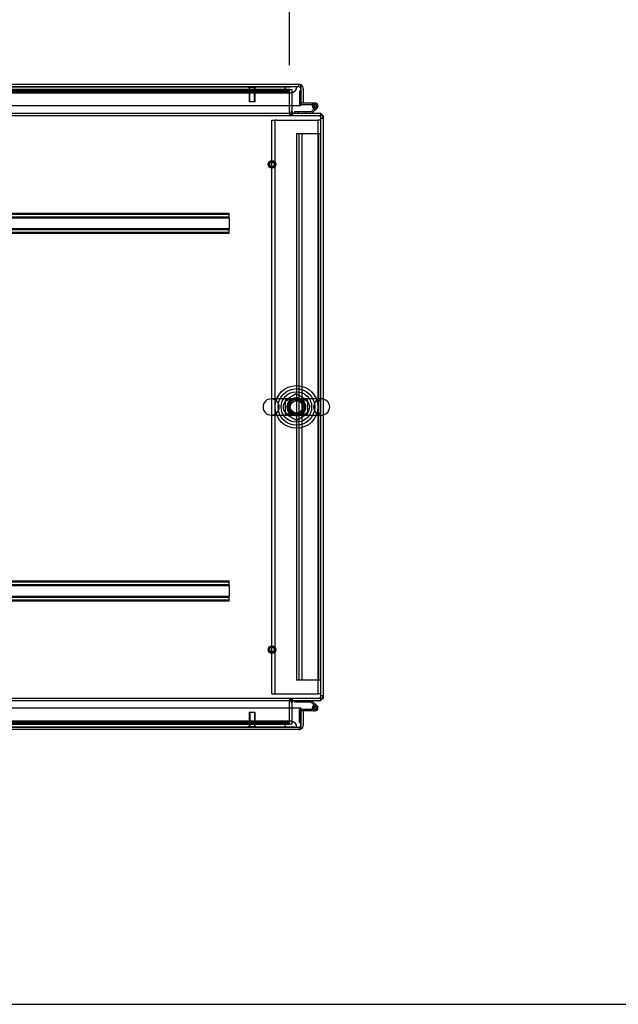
# Model space of a CAD drawing. Header units: inches. Extents: x 1 to 359, y -2 to 239.
# Tile 45 of 103: x 156 to 180, y 1 to 41. Entities that reach past the tile are written whole.
import ezdxf
from ezdxf.enums import TextEntityAlignment as Align
from ezdxf.lldxf.tags import DXFTag

# ---------------------------------------------------------------- set-up
doc = ezdxf.new("R2010")
doc.units = ezdxf.units.IN
doc.header["$MEASUREMENT"] = 0
for name, color, linetype in [('COM50677-1', 7, 'Continuous'), ('COM53964-2', 7, 'Continuous'), ('COM54746-60', 7, 'Continuous'), ('COM55914', 7, 'Continuous'), ('COM70220', 7, 'Continuous'), ('COM71195-8', 7, 'Continuous'), ('COM71196-8', 7, 'Continuous'), ('COM71197-1', 7, 'Continuous'), ('COM71302-3', 7, 'Continuous'), ('COM71303-3', 7, 'Continuous'), ('Default', 7, 'Continuous'), ('NTS18024', 7, 'Continuous'), ('SCS86414', 7, 'Continuous'), ('STD26258', 7, 'Continuous'), ('WAF25377', 7, 'Continuous'), ('WAM254785', 7, 'Continuous')]:
    doc.layers.add(name, color=color, linetype=linetype)
doc.styles.add('SEACAD_Times_New_Roman', font='times.ttf')
tags = doc.linetypes.add('HIDDEN2', pattern=[0.1875, 0.125, -0.0625]).pattern_tags.tags
tags[6:7] = [DXFTag(74, 4), DXFTag(75, 0), DXFTag(340, '0'), DXFTag(46, 0.0), DXFTag(50, 0.0), DXFTag(44, 0.0), DXFTag(45, 0.0)]
tags[4:5] = [DXFTag(74, 4), DXFTag(75, 0), DXFTag(340, '0'), DXFTag(46, 0.0), DXFTag(50, 0.0), DXFTag(44, 0.0), DXFTag(45, 0.0)]
doc.dimstyles.new('HAMMOND_(STH_-_540x360)', dxfattribs={"dimtxt": 2, "dimasz": 2.5, "dimexe": 1, "dimexo": 1, "dimgap": 0.5, "dimtad": 0, "dimtih": 1, "dimtoh": 1, "dimzin": 0, "dimdsep": 46, "dimtxsty": 'SEACAD_Times_New_Roman', "dimblk1": '_SE_FILLED', "dimblk2": '_SE_FILLED', "dimsah": 1, "dimcen": 1, "dimadec": 0, "dimazin": 0, "dimtfac": 0.8, "dimtofl": 0, "dimtmove": 0, "dimatfit": 3, "dimfxl": 1, "dimtolj": 1, "dimtzin": 0, "dimarcsym": 0})

# ---------------------------------------------------------------- blocks, each defined once
blk = doc.blocks.new('SE2')
at = {"layer": 'COM50677-1', "color": 7, "linetype": 'HIDDEN2'}
for p, q in [((166.092, 36.886), (166.217, 36.886)), ((166.092, 13.386), (166.092, 36.886)), ((166.217, 13.386), (166.217, 36.886)), ((166.277, 36.886), (166.217, 36.886)), ((166.277, 36.886), (167.907, 36.886)), ((167.907, 36.886), (167.967, 36.886)), ((167.967, 36.886), (167.967, 13.386)), ((168.092, 36.886), (167.967, 36.886)), ((166.092, 13.386), (166.217, 13.386)), ((166.217, 13.386), (166.277, 13.386)), ((166.277, 13.386), (167.907, 13.386)), ((167.907, 13.386), (167.967, 13.386)), ((168.092, 13.386), (167.967, 13.386))]:
    blk.add_line(p, q, dxfattribs=at)
blk.add_circle((167.092, 25.136), 0.375, dxfattribs=at)
at = {"layer": 'COM53964-2', "color": 7, "linetype": 'HIDDEN2'}
for p, q in [((167.23, 36.323), (167.092, 36.323)), ((167.092, 36.323), (167.092, 13.948)), ((167.187, 36.323), (167.187, 13.948)), ((167.954, 36.323), (167.23, 36.323)), ((167.313, 36.323), (167.313, 13.948)), ((168.092, 36.323), (167.954, 36.323)), ((167.997, 36.323), (167.997, 13.948)), ((168.092, 25.386), (167.997, 25.386)), ((167.997, 24.886), (168.092, 24.886)), ((167.23, 13.948), (167.092, 13.948)), ((167.954, 13.948), (167.23, 13.948)), ((168.092, 13.948), (167.954, 13.948))]:
    blk.add_line(p, q, dxfattribs=at)
at = {"layer": 'COM54746-60', "color": 7, "linetype": 'HIDDEN2'}
for p, q in [((167.218, 38.069), (167.218, 37.544)), ((167.28, 38.069), (167.218, 38.069)), ((167.243, 37.519), (167.28, 37.519)), ((167.821, 37.519), (167.86, 37.519)), ((167.169, 37.228), (167.169, 37.166)), ((167.473, 37.166), (167.473, 37.228)), ((167.743, 37.464), (167.805, 37.464)), ((167.805, 37.469), (167.797, 37.47)), ((167.896, 37.423), (167.825, 37.352)), ((167.169, 13.106), (167.169, 13.044)), ((167.473, 13.044), (167.473, 13.106)), ((167.218, 12.203), (167.218, 12.728)), ((167.243, 12.753), (167.28, 12.753)), ((167.743, 12.798), (167.805, 12.803)), ((167.86, 12.753), (167.756, 12.753)), ((167.797, 12.796), (167.797, 12.821)), ((167.847, 12.871), (167.872, 12.871)), ((167.872, 12.746), (167.847, 12.746)), ((167.922, 12.821), (167.922, 12.796)), ((167.28, 12.203), (167.218, 12.203))]:
    blk.add_line(p, q, dxfattribs=at)
at = {"layer": 'COM54746-60', "color": 7, "linetype": 'Continuous'}
for p, q in [((167.28, 38.069), (167.28, 38.069)), ((167.28, 37.581), (167.28, 37.583)), ((167.86, 37.581), (167.28, 37.581)), ((167.28, 37.519), (167.821, 37.519)), ((167.872, 37.527), (167.847, 37.527)), ((167.008, 37.228), (167.008, 37.166)), ((167.701, 37.228), (167.008, 37.228)), ((167.811, 37.338), (167.701, 37.228)), ((167.727, 37.166), (167.895, 37.334)), ((167.797, 37.47), (167.743, 37.475)), ((167.797, 37.477), (167.797, 37.452)), ((167.825, 37.352), (167.811, 37.338)), ((167.847, 37.402), (167.872, 37.402)), ((167.895, 37.334), (167.939, 37.378)), ((167.922, 37.452), (167.922, 37.477)), ((167.008, 13.044), (167.008, 13.106)), ((167.701, 13.044), (167.008, 13.044)), ((167.896, 12.85), (167.701, 13.044)), ((167.727, 13.106), (167.939, 12.895)), ((167.28, 12.753), (167.736, 12.753)), ((167.792, 12.691), (167.28, 12.691)), ((167.28, 12.691), (167.28, 12.689)), ((167.756, 12.753), (167.736, 12.753)), ((167.743, 12.808), (167.805, 12.808)), ((167.792, 12.691), (167.86, 12.691)), ((167.28, 12.203), (167.28, 12.203))]:
    blk.add_line(p, q, dxfattribs=at)
at = {"layer": 'COM54746-60', "color": 7, "linetype": 'HIDDEN2'}
blk.add_circle((167.86, 37.464), 0.05, dxfattribs=at)
at = {"layer": 'COM54746-60', "color": 7, "linetype": 'Continuous'}
blk.add_circle((167.86, 12.808), 0.05, dxfattribs=at)
at = {"layer": 'COM54746-60', "color": 7, "linetype": 'HIDDEN2'}
for centre, radius, start, end in [((167.243, 37.544), 0.025, 180, 270), ((167.86, 37.464), 0.135, 119.9264, 155.9579), ((167.86, 37.464), 0.117, 90, 151.9602), ((167.86, 37.464), 0.055, 174.7841, 90), ((167.86, 37.464), 0.055, 90, 174.7841), ((167.86, 12.808), 0.135, 75.0294, 111.0142), ((167.86, 12.808), 0.117, 47.608, 107.0274), ((167.243, 12.728), 0.025, 90, 180), ((167.847, 12.821), 0.05, 90, 180), ((167.847, 12.796), 0.05, 180, 270), ((167.872, 12.821), 0.05, 0, 90), ((167.872, 12.796), 0.05, 270, 0)]:
    blk.add_arc(centre, radius, start, end, dxfattribs=at)
at = {"layer": 'COM54746-60', "color": 7, "linetype": 'Continuous'}
for centre, radius, start, end in [((167.86, 37.464), 0.117, 174.7841, 90), ((167.86, 37.464), 0.117, 151.9602, 174.7841), ((167.847, 37.477), 0.05, 90, 180), ((167.872, 37.477), 0.05, 0, 90), ((167.847, 37.452), 0.05, 180, 270), ((167.86, 37.464), 0.135, 248.9858, 284.9706), ((167.872, 37.452), 0.05, 270, 0), ((167.86, 12.808), 0.117, 107.0274, 180), ((167.86, 12.808), 0.135, 204.0421, 240.0736), ((167.86, 12.808), 0.117, 180, 47.608), ((167.86, 12.808), 0.055, 48.8041, 180), ((167.86, 12.808), 0.055, 180, 48.8041)]:
    blk.add_arc(centre, radius, start, end, dxfattribs=at)
at = {"layer": 'COM55914', "color": 7, "linetype": 'HIDDEN2'}
for p, q in [((134.718, 33.071), (164.343, 33.071)), ((164.343, 33.028), (164.343, 33.071)), ((134.718, 33.031), (164.343, 33.031)), ((134.718, 32.923), (164.343, 32.923)), ((134.718, 32.883), (164.343, 32.883)), ((164.343, 32.926), (164.343, 33.028)), ((164.343, 32.883), (164.343, 32.926)), ((164.343, 32.883), (164.343, 32.446)), ((134.718, 32.446), (164.343, 32.446)), ((134.718, 32.406), (164.343, 32.406)), ((134.718, 32.298), (164.343, 32.298)), ((164.343, 32.403), (164.343, 32.446)), ((164.343, 32.301), (164.343, 32.403)), ((164.343, 32.258), (164.343, 32.301)), ((134.718, 32.258), (164.343, 32.258)), ((134.718, 18.014), (164.343, 18.014)), ((134.718, 17.974), (164.343, 17.974)), ((134.718, 17.866), (164.343, 17.866)), ((134.718, 17.826), (164.343, 17.826)), ((164.343, 17.971), (164.343, 18.014)), ((164.343, 17.869), (164.343, 17.971)), ((164.343, 17.826), (164.343, 17.869)), ((164.343, 17.826), (164.343, 17.389)), ((134.718, 17.389), (164.343, 17.389)), ((134.718, 17.349), (164.343, 17.349)), ((164.343, 17.346), (164.343, 17.389)), ((164.343, 17.244), (164.343, 17.346)), ((134.718, 17.241), (164.343, 17.241)), ((134.718, 17.201), (164.343, 17.201)), ((164.343, 17.201), (164.343, 17.244))]:
    blk.add_line(p, q, dxfattribs=at)
at = {"layer": 'COM70220', "color": 7, "linetype": 'HIDDEN2'}
for p, q in [((134.141, 38.257), (166.609, 38.257)), ((134.141, 38.256), (166.609, 38.256)), ((134.141, 38.254), (166.609, 38.254)), ((134.141, 38.008), (166.609, 38.008)), ((166.609, 38.257), (167.108, 38.257)), ((166.609, 38.256), (167.108, 38.256)), ((166.609, 38.254), (166.859, 38.254)), ((166.609, 38.008), (166.859, 38.008)), ((166.61, 38.257), (166.61, 38.256)), ((166.61, 38.256), (166.859, 38.254)), ((166.859, 38.254), (167.108, 38.256)), ((167.108, 38.256), (167.108, 38.257)), ((166.609, 12.264), (134.141, 12.264)), ((166.859, 12.264), (166.609, 12.264)), ((166.609, 12.018), (134.141, 12.018)), ((166.609, 12.016), (134.141, 12.016)), ((166.609, 12.015), (134.141, 12.015)), ((166.859, 12.018), (166.609, 12.018)), ((167.108, 12.016), (166.609, 12.016)), ((167.108, 12.015), (166.609, 12.015)), ((166.61, 12.016), (166.859, 12.018)), ((166.61, 12.015), (166.61, 12.016)), ((166.859, 12.018), (167.108, 12.016)), ((167.108, 12.016), (167.108, 12.015))]:
    blk.add_line(p, q, dxfattribs=at)
for centre, start, end in [((166.859, 38.258), 180, 0), ((166.859, 12.014), 0, 180)]:
    blk.add_arc(centre, 0.25, start, end, dxfattribs=at)
at = {"layer": 'COM71195-8', "color": 7, "linetype": 'Continuous'}
for p, q in [((167.28, 12.794), (133.47, 12.794)), ((167.28, 12.109), (167.28, 12.794)), ((167.375, 12.689), (167.28, 12.689)), ((167.28, 12.689), (167.28, 12.109)), ((167.375, 12.689), (167.375, 12.109)), ((167.28, 11.945), (167.28, 12.109)), ((167.28, 12.109), (167.28, 11.945)), ((167.185, 11.919), (133.565, 11.919))]:
    blk.add_line(p, q, dxfattribs=at)
at = {"layer": 'COM71195-8', "color": 7, "linetype": 'HIDDEN2'}
for q in [(133.565, 12.014), (167.185, 11.919)]:
    blk.add_line((167.185, 12.014), q, dxfattribs=at)
blk.add_arc((167.185, 12.109), 0.095, 270, 0, dxfattribs=at)
at = {"layer": 'COM71195-8', "color": 7, "linetype": 'Continuous'}
for start, end in [(300, 0), (270, 300)]:
    blk.add_arc((167.185, 12.109), 0.19, start, end, dxfattribs=at)
at = {"layer": 'COM71195-8', "color": 7, "linetype": 'HIDDEN2'}
blk.add_ellipse((167.185, 12.109), major_axis=(0, 0.095), ratio=0.999171, start_param=3.141593, end_param=4.712389, dxfattribs=at)
at = {"layer": 'COM71195-8', "color": 7, "linetype": 'Continuous'}
blk.add_ellipse((167.185, 12.109), major_axis=(0, 0.19), ratio=0.999171, start_param=3.141593, end_param=3.665191, dxfattribs=at)
at = {"layer": 'COM71196-8', "color": 7, "linetype": 'Continuous'}
for p, q in [((133.565, 38.353), (167.185, 38.353)), ((167.28, 38.163), (167.28, 38.328)), ((167.28, 38.328), (167.28, 38.163)), ((167.28, 37.478), (167.28, 38.163)), ((167.28, 38.163), (167.28, 37.583)), ((167.375, 38.163), (167.375, 37.583)), ((167.375, 37.583), (167.28, 37.583)), ((133.47, 37.478), (167.28, 37.478))]:
    blk.add_line(p, q, dxfattribs=at)
at = {"layer": 'COM71196-8', "color": 7, "linetype": 'HIDDEN2'}
for p, q in [((167.185, 38.258), (167.185, 38.353)), ((133.565, 38.258), (167.185, 38.258))]:
    blk.add_line(p, q, dxfattribs=at)
at = {"layer": 'COM71196-8', "color": 7, "linetype": 'Continuous'}
for start, end in [(60, 90), (0, 60)]:
    blk.add_arc((167.185, 38.163), 0.19, start, end, dxfattribs=at)
at = {"layer": 'COM71196-8', "color": 7, "linetype": 'HIDDEN2'}
blk.add_arc((167.185, 38.163), 0.095, 0, 90, dxfattribs=at)
at = {"layer": 'COM71196-8', "color": 7, "linetype": 'Continuous'}
blk.add_ellipse((167.185, 38.163), major_axis=(0, -0.19), ratio=0.999171, start_param=2.617994, end_param=3.141593, dxfattribs=at)
at = {"layer": 'COM71196-8', "color": 7, "linetype": 'HIDDEN2'}
blk.add_ellipse((167.185, 38.163), major_axis=(0, -0.095), ratio=0.999171, start_param=1.570796, end_param=3.141593, dxfattribs=at)
at = {"layer": 'COM71197-1', "color": 7, "linetype": 'HIDDEN2'}
for p, q in [((166.812, 37.261), (166.812, 38.133)), ((168.092, 36.961), (168.187, 36.961)), ((168.187, 13.311), (168.092, 13.311)), ((166.812, 12.139), (166.812, 13.011))]:
    blk.add_line(p, q, dxfattribs=at)
at = {"layer": 'COM71197-1', "color": 7, "linetype": 'Continuous'}
for p, q in [((168.187, 37.071), (168.092, 37.071)), ((168.187, 37.071), (168.187, 13.201)), ((168.092, 13.201), (168.187, 13.201))]:
    blk.add_line(p, q, dxfattribs=at)
at = {"layer": 'COM71197-1', "color": 7, "linetype": 'HIDDEN2'}
for centre, radius, start, end in [((167.002, 37.261), 0.19, 180, 270), ((167.997, 36.976), 0.19, 60, 90), ((167.997, 36.976), 0.095, 0, 90), ((167.997, 36.976), 0.19, 0, 30), ((167.002, 13.011), 0.19, 90, 180), ((167.997, 13.296), 0.095, 270, 0), ((167.997, 13.296), 0.19, 270, 300), ((167.997, 13.296), 0.19, 330, 0)]:
    blk.add_arc(centre, radius, start, end, dxfattribs=at)
at = {"layer": 'COM71197-1', "color": 7, "linetype": 'Continuous'}
for centre, radius, start, end in [((167.002, 37.261), 0.095, 180, 270), ((167.997, 36.976), 0.19, 30, 60), ((167.002, 13.011), 0.095, 90, 180), ((167.997, 13.296), 0.19, 300, 330)]:
    blk.add_arc(centre, radius, start, end, dxfattribs=at)
at = {"layer": 'COM71302-3', "color": 7, "linetype": 'HIDDEN2'}
for p, q in [((166.812, 38.133), (133.774, 38.133)), ((166.812, 38.038), (133.774, 38.038)), ((166.812, 38.091), (134.024, 38.091)), ((166.812, 37.997), (134.024, 37.997)), ((166.812, 38.133), (166.812, 38.133)), ((166.812, 37.214), (166.812, 37.261)), ((166.812, 37.214), (166.812, 37.071)), ((166.842, 37.071), (166.842, 37.166)), ((166.812, 13.201), (166.812, 13.058)), ((166.812, 13.011), (166.812, 13.058)), ((166.842, 13.201), (166.842, 13.106)), ((133.774, 12.234), (166.812, 12.234)), ((133.774, 12.139), (166.812, 12.139)), ((134.024, 12.275), (166.812, 12.275)), ((134.024, 12.181), (166.812, 12.181)), ((166.812, 12.139), (166.812, 12.139))]:
    blk.add_line(p, q, dxfattribs=at)
at = {"layer": 'COM71303-3', "color": 7, "linetype": 'HIDDEN2'}
for p, q in [((134.024, 38.133), (166.907, 38.133)), ((166.907, 38.133), (166.907, 37.478)), ((166.907, 37.166), (166.907, 37.071)), ((166.937, 37.166), (166.937, 37.071)), ((96.222, 37.071), (168.092, 37.071)), ((168.092, 13.201), (96.222, 13.201)), ((166.907, 13.106), (166.907, 13.201)), ((166.937, 13.106), (166.937, 13.201)), ((166.907, 12.794), (166.907, 12.139)), ((166.907, 12.139), (134.024, 12.139))]:
    blk.add_line(p, q, dxfattribs=at)
at = {"layer": 'COM71303-3', "color": 7, "linetype": 'Continuous'}
for p, q in [((96.222, 37.166), (168.092, 37.166)), ((166.907, 37.478), (166.907, 37.261)), ((166.907, 37.166), (166.907, 37.261)), ((168.092, 36.976), (168.092, 37.166)), ((168.092, 13.296), (168.092, 36.976)), ((168.092, 13.106), (96.222, 13.106)), ((166.907, 13.011), (166.907, 13.106)), ((166.907, 13.011), (166.907, 12.794)), ((168.092, 13.106), (168.092, 13.296))]:
    blk.add_line(p, q, dxfattribs=at)
at = {"layer": 'NTS18024', "color": 7, "linetype": 'HIDDEN2'}
for p, q in [((167.087, 25.674), (166.627, 25.399)), ((167.557, 25.399), (167.087, 25.674)), ((166.627, 25.399), (166.627, 24.873)), ((167.557, 24.873), (167.557, 25.399)), ((166.627, 24.873), (167.092, 24.601)), ((167.092, 24.601), (167.557, 24.873))]:
    blk.add_line(p, q, dxfattribs=at)
for radius in [0.312, 0.263]:
    blk.add_circle((167.092, 25.136), radius, dxfattribs=at)
at = {"layer": 'SCS86414', "color": 7, "linetype": 'HIDDEN2'}
for p, q in [((167.13, 25.467), (166.056, 25.467)), ((168.127, 25.467), (167.13, 25.467)), ((166.056, 24.805), (167.104, 24.805)), ((167.104, 24.805), (168.127, 24.805))]:
    blk.add_line(p, q, dxfattribs=at)
for radius in [0.625, 0.312, 0.252]:
    blk.add_circle((167.092, 25.136), radius, dxfattribs=at)
for centre, start, end in [((166.056, 25.136), 90, 270), ((166.056, 25.136), 270, 90), ((168.127, 25.136), 90, 270), ((168.127, 25.136), 79.6868, 90), ((168.127, 25.136), 270, 280.3132)]:
    blk.add_arc(centre, 0.331, start, end, dxfattribs=at)
at = {"layer": 'SCS86414', "color": 7, "linetype": 'Continuous'}
blk.add_arc((168.127, 25.136), 0.331, 280.3132, 79.6868, dxfattribs=at)
at = {"layer": 'SCS86414', "color": 7, "linetype": 'HIDDEN2'}
for points, knots in [([(167.109, 24.798), (167.13, 24.798), (167.151, 24.798), (167.202, 24.797), (167.231, 24.797), (167.32, 24.803), (167.375, 24.813), (167.481, 24.859), (167.532, 24.894), (167.608, 24.99), (167.634, 25.052), (167.642, 25.182), (167.624, 25.248), (167.574, 25.328), (167.553, 25.351), (167.509, 25.391), (167.484, 25.408), (167.407, 25.449), (167.351, 25.464), (167.265, 25.474), (167.235, 25.475), (167.174, 25.475), (167.142, 25.474), (167.078, 25.474), (167.045, 25.475), (166.982, 25.475), (166.952, 25.475), (166.864, 25.47), (166.809, 25.459), (166.702, 25.413), (166.652, 25.379), (166.613, 25.33)], [0.3238082, 0.3238082, 0.3238082, 0.3238082, 0.34375, 0.34375, 0.375, 0.375, 0.4375, 0.4375, 0.5, 0.5, 0.5625, 0.5625, 0.625, 0.625, 0.65625, 0.65625, 0.6875, 0.6875, 0.75, 0.75, 0.78125, 0.78125, 0.8125, 0.8125, 0.84375, 0.84375, 0.875, 0.875, 0.9375, 0.9375, 1, 1, 1, 1]), ([(166.705, 25.407), (166.718, 25.414), (166.731, 25.421), (166.798, 25.449), (166.855, 25.46), (166.944, 25.467), (166.974, 25.467), (167.014, 25.467), (167.024, 25.467), (167.034, 25.467)], [0.0469867, 0.0469867, 0.0469867, 0.0469867, 0.0625, 0.0625, 0.125, 0.125, 0.15625, 0.15625, 0.1659345, 0.1659345, 0.1659345, 0.1659345]), ([(167.131, 25.467), (167.184, 25.468), (167.236, 25.468), (167.344, 25.457), (167.402, 25.444), (167.47, 25.412), (167.484, 25.404), (167.498, 25.395)], [0.1975125, 0.1975125, 0.1975125, 0.1975125, 0.25, 0.25, 0.3125, 0.3125, 0.3299994, 0.3299994, 0.3299994, 0.3299994]), ([(166.613, 25.33), (166.574, 25.281), (166.549, 25.22), (166.541, 25.089), (166.559, 25.024), (166.627, 24.917), (166.674, 24.877), (166.751, 24.837), (166.779, 24.826), (166.834, 24.81), (166.862, 24.805), (166.919, 24.799), (166.949, 24.797), (167.01, 24.797), (167.042, 24.798), (167.081, 24.798), (167.087, 24.798), (167.093, 24.798)], [0, 0, 0, 0, 0.0625, 0.0625, 0.125, 0.125, 0.1875, 0.1875, 0.21875, 0.21875, 0.25, 0.25, 0.28125, 0.28125, 0.3125, 0.3125, 0.318731, 0.318731, 0.318731, 0.318731]), ([(167.504, 24.881), (167.484, 24.867), (167.462, 24.856), (167.386, 24.824), (167.328, 24.812), (167.209, 24.803), (167.146, 24.805), (167.05, 24.805), (167.017, 24.805), (166.956, 24.805), (166.926, 24.807), (166.837, 24.816), (166.78, 24.829), (166.693, 24.87), (166.661, 24.891), (166.633, 24.916)], [0.5366041, 0.5366041, 0.5366041, 0.5366041, 0.5625, 0.5625, 0.625, 0.625, 0.6875, 0.6875, 0.71875, 0.71875, 0.75, 0.75, 0.8125, 0.8125, 0.8518177, 0.8518177, 0.8518177, 0.8518177])]:
    blk.add_open_spline(points, degree=3, knots=knots, dxfattribs=at)
blk.add_open_spline([(166.633, 25.356), (166.644, 25.366), (166.655, 25.375), (166.667, 25.383)], degree=3, dxfattribs=at)
at = {"layer": 'STD26258', "color": 7, "linetype": 'HIDDEN2'}
for p, q in [((165.123, 38.258), (165.123, 38.227)), ((165.436, 38.227), (165.123, 38.227)), ((165.155, 38.227), (165.155, 37.633)), ((165.185, 37.633), (165.185, 38.227)), ((165.374, 37.633), (165.374, 38.227)), ((165.405, 37.633), (165.405, 38.227)), ((165.436, 38.227), (165.436, 38.258)), ((165.405, 37.633), (165.155, 37.633)), ((165.155, 12.639), (165.405, 12.639)), ((165.155, 12.639), (165.155, 12.045)), ((165.185, 12.639), (165.185, 12.045)), ((165.374, 12.639), (165.374, 12.045)), ((165.405, 12.045), (165.405, 12.639)), ((165.123, 12.045), (165.436, 12.045)), ((165.123, 12.045), (165.123, 12.014)), ((165.436, 12.014), (165.436, 12.045))]:
    blk.add_line(p, q, dxfattribs=at)
for centre, radius in [((166.092, 35.071), 0.156), ((166.092, 35.071), 0.125), ((166.092, 35.071), 0.0944), ((166.092, 15.201), 0.156), ((166.092, 15.201), 0.125), ((166.092, 15.201), 0.0944)]:
    blk.add_circle(centre, radius, dxfattribs=at)
at = {"layer": 'WAF25377', "color": 7, "linetype": 'HIDDEN2'}
for radius in [0.875, 0.34]:
    blk.add_circle((167.092, 25.136), radius, dxfattribs=at)
at = {"layer": 'WAM254785', "color": 7, "linetype": 'HIDDEN2'}
for radius in [0.75, 0.312]:
    blk.add_circle((167.092, 25.136), radius, dxfattribs=at)
blk = doc.blocks.new('DMBLK69')
at = {"layer": 'Default', "linetype": 'Continuous', "transparency": 16777216}
for points in [[(136.761, 46.247), (134.261, 45.83), (136.761, 45.414)], [(164.312, 46.247), (164.312, 45.414), (166.812, 45.83)]]:
    blk.add_hatch(color=7, dxfattribs=at).paths.add_polyline_path(points)
at = {"layer": 'Default', "color": 7, "linetype": 'Continuous', "transparency": 16777216}
for p, q in [((134.261, 38.948), (134.261, 46.83)), ((166.812, 39.133), (166.812, 46.83)), ((134.261, 45.83), (142.277, 45.83)), ((158.795, 45.83), (166.812, 45.83))]:
    blk.add_line(p, q, dxfattribs=at)
at = {"layer": 'Default', "color": 7, "linetype": 'Continuous', "transparency": 16777216, "style": 'SEACAD_Times_New_Roman'}
for s, p in [('32.55', (147.124, 46.83)), ('OPENNING', (142.977, 43.83))]:
    blk.add_text(s, height=2, dxfattribs=at).set_placement(p, align=Align.TOP_LEFT)
blk = doc.blocks.new('_SE_FILLED')
at = {"color": 0}
blk.add_line((0, 0), (-1, 0), dxfattribs=at)
blk.add_solid([(0, 0), (-1, -0.1665), (-1, 0.1665), (0, 0)], dxfattribs=at)
blk = doc.blocks.new('BORDER')
at = {"layer": 'Default', "color": 7, "linetype": 'Continuous'}
blk.add_line((-41.86, 0), (0, 0), dxfattribs=at)

msp = doc.modelspace()

# ---------------------------------------------------------------- block references
at = {"layer": 'Default', "color": 7, "xscale": 8.55, "yscale": 8.55, "zscale": 8.55}
msp.add_blockref('BORDER', (359.223, 0.67), dxfattribs=at)
at = {"layer": 'Default'}
msp.add_blockref('SE2', (0, 0), dxfattribs=at)

# ---------------------------------------------------------------- dimensions: what is measured, and where the dimension line sits
at = {"layer": 'Default', "color": 7, "linetype": 'Continuous'}
dim = msp.add_linear_dim(base=(166.812, 45.83), p1=(134.261, 37.948), p2=(166.812, 37.261), text='\\A1;<>\\POPENNING', dimstyle='HAMMOND_(STH_-_540x360)', dxfattribs=at)
dim.commit()
dim.dimension.update_dxf_attribs({"geometry": 'DMBLK69', "text_midpoint": (150.536, 45.83), "dimtype": 160})

doc.saveas('drawing.dxf')
